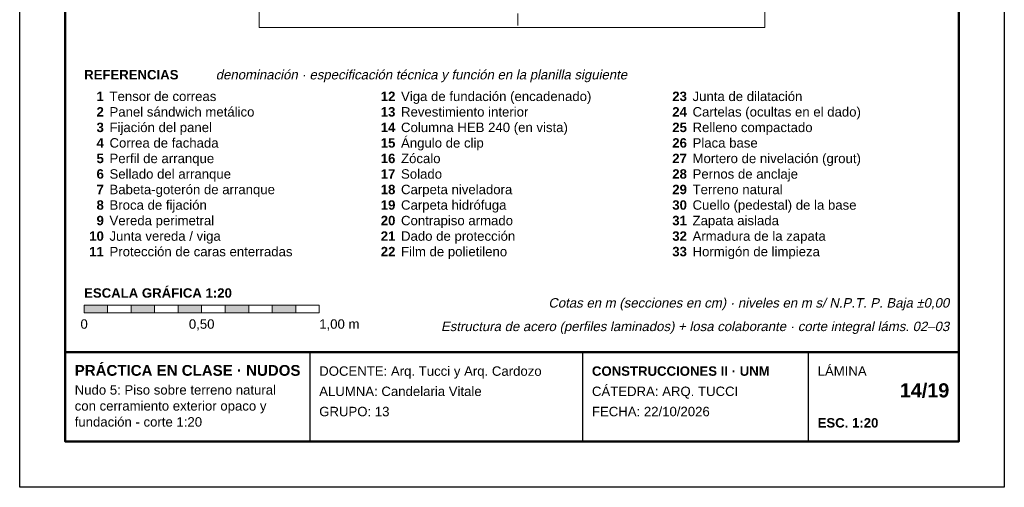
# Model space of a CAD drawing. Header units: millimetres. Extents: x 6 to 4194, y 6 to 5934.
# Tile 1 of 2: x 6 to 4194, y 6 to 1994. Entities that reach past the tile are written whole.
import ezdxf
from ezdxf.enums import TextEntityAlignment as Align

# ---------------------------------------------------------------- set-up
doc = ezdxf.new("R2010")
doc.units = ezdxf.units.MM
doc.header["$LTSCALE"] = 20
doc.linetypes.add('DASHDOT', pattern=[3.556, 2.54, -0.508, 0, -0.508])
for name, color, linetype in [('X-EJES', 1, 'DASHDOT'), ('X-MARCO', 7, 'Continuous'), ('X-ROTULO', 7, 'Continuous'), ('X-TEXTOS', 7, 'Continuous')]:
    doc.layers.add(name, color=color, linetype=linetype)
doc.styles.add('ARIAL', font='arial.ttf')
doc.styles.add('ARIAL-B', font='arialbd.ttf')

msp = doc.modelspace()

# ---------------------------------------------------------------- hatches: boundary and pattern name
at = {"layer": 'X-TEXTOS'}
h = msp.add_hatch(color=7, dxfattribs=at)
h.dxf.hatch_style = 1
h.paths.add_polyline_path([(280, 780), (380, 780), (380, 748), (280, 748)])
h = msp.add_hatch(color=7, dxfattribs=at)
h.dxf.hatch_style = 1
h.paths.add_polyline_path([(480, 780), (580, 780), (580, 748), (480, 748)])
h = msp.add_hatch(color=7, dxfattribs=at)
h.dxf.hatch_style = 1
h.paths.add_polyline_path([(680, 780), (780, 780), (780, 748), (680, 748)])
h = msp.add_hatch(color=7, dxfattribs=at)
h.dxf.hatch_style = 1
h.paths.add_polyline_path([(880, 780), (980, 780), (980, 748), (880, 748)])
h = msp.add_hatch(color=7, dxfattribs=at)
h.dxf.hatch_style = 1
h.paths.add_polyline_path([(1080, 780), (1180, 780), (1180, 748), (1080, 748)])

# ---------------------------------------------------------------- linework, layer by layer
at = {"layer": 'X-EJES', "color": 12, "lineweight": 13, "true_color": 0xcc0000}
msp.add_lwpolyline([(2125, 4940), (2125, 1960)], dxfattribs=at)
at = {"layer": 'X-MARCO', "lineweight": 30}
msp.add_lwpolyline([(6, 5934), (4194, 5934), (4194, 6), (6, 6)], close=True, dxfattribs=at)
at = {"layer": 'X-MARCO', "lineweight": 50}
msp.add_lwpolyline([(200, 5740), (4000, 5740), (4000, 200), (200, 200)], close=True, dxfattribs=at)
at = {"layer": 'X-ROTULO', "lineweight": 50}
msp.add_lwpolyline([(200, 580), (4000, 580), (4000, 200), (200, 200)], close=True, dxfattribs=at)
at = {"layer": 'X-ROTULO', "lineweight": 25}
for points in [[(1240, 580), (1240, 200)], [(2400, 580), (2400, 200)], [(3360, 580), (3360, 200)]]:
    msp.add_lwpolyline(points, dxfattribs=at)
at = {"layer": 'X-TEXTOS', "lineweight": 13}
for points in [[(1025, 4860), (3175, 4860), (3175, 1960), (1025, 1960)], [(280, 780), (380, 780), (380, 748), (280, 748)], [(380, 780), (480, 780), (480, 748), (380, 748)], [(480, 780), (580, 780), (580, 748), (480, 748)], [(580, 780), (680, 780), (680, 748), (580, 748)], [(680, 780), (780, 780), (780, 748), (680, 748)], [(780, 780), (880, 780), (880, 748), (780, 748)], [(880, 780), (980, 780), (980, 748), (880, 748)], [(980, 780), (1080, 780), (1080, 748), (980, 748)], [(1080, 780), (1180, 780), (1180, 748), (1080, 748)], [(1180, 780), (1280, 780), (1280, 748), (1180, 748)]]:
    msp.add_lwpolyline(points, close=True, dxfattribs=at)

# ---------------------------------------------------------------- texts
at = {"layer": 'X-ROTULO'}
for s, height, style, p in [('PRÁCTICA EN CLASE · NUDOS', 45.824, 'ARIAL-B', (240, 480)), ('DOCENTE: Arq. Tucci y Arq. Cardozo', 40.096, 'ARIAL', (1280, 480)), ('CONSTRUCCIONES II · UNM', 40.096, 'ARIAL-B', (2440, 480)), ('LÁMINA', 40.1, 'ARIAL', (3400, 480)), ('Nudo 5: Piso sobre terreno natural', 40.096, 'ARIAL', (240, 400)), ('ALUMNA: Candelaria Vitale', 40.096, 'ARIAL', (1280, 394)), ('CÁTEDRA: ARQ. TUCCI', 40.096, 'ARIAL', (2440, 394)), ('con cerramiento exterior opaco y', 40.096, 'ARIAL', (240, 332)), ('GRUPO: 13', 40.1, 'ARIAL', (1280, 308)), ('FECHA: 22/10/2026', 40.096, 'ARIAL', (2440, 308)), ('fundación - corte 1:20', 40.096, 'ARIAL', (240, 264)), ('ESC. 1:20', 40.1, 'ARIAL-B', (3400, 260))]:
    msp.add_text(s, height=height, dxfattribs=dict(at, style=style)).set_placement(p)
at = {"layer": 'X-ROTULO', "style": 'ARIAL-B'}
msp.add_text('14/19', height=60.14, dxfattribs=at).set_placement((3960, 388), align=Align.RIGHT)
at = {"layer": 'X-TEXTOS'}
for s, height, style, p in [('REFERENCIAS', 40.096, 'ARIAL-B', (280, 1740)), ('Tensor de correas', 40.096, 'ARIAL', (388, 1648)), ('Viga de fundación (encadenado)', 40.096, 'ARIAL', (1628, 1648)), ('Junta de dilatación', 40.096, 'ARIAL', (2868, 1648)), ('Panel sándwich metálico', 40.096, 'ARIAL', (388, 1582)), ('Revestimiento interior', 40.096, 'ARIAL', (1628, 1582)), ('Cartelas (ocultas en el dado)', 40.096, 'ARIAL', (2868, 1582)), ('Fijación del panel', 40.096, 'ARIAL', (388, 1516)), ('Columna HEB 240 (en vista)', 40.096, 'ARIAL', (1628, 1516)), ('Relleno compactado', 40.096, 'ARIAL', (2868, 1516)), ('Correa de fachada', 40.096, 'ARIAL', (388, 1450)), ('Ángulo de clip', 40.096, 'ARIAL', (1628, 1450)), ('Placa base', 40.1, 'ARIAL', (2868, 1450)), ('Perfil de arranque', 40.096, 'ARIAL', (388, 1384)), ('Zócalo', 40.1, 'ARIAL', (1628, 1384)), ('Mortero de nivelación (grout)', 40.096, 'ARIAL', (2868, 1384)), ('Sellado del arranque', 40.096, 'ARIAL', (388, 1318)), ('Solado', 40.1, 'ARIAL', (1628, 1318)), ('Pernos de anclaje', 40.096, 'ARIAL', (2868, 1318)), ('Babeta-goterón de arranque', 40.096, 'ARIAL', (388, 1252)), ('Carpeta niveladora', 40.096, 'ARIAL', (1628, 1252)), ('Terreno natural', 40.096, 'ARIAL', (2868, 1252)), ('Broca de fijación', 40.096, 'ARIAL', (388, 1186)), ('Carpeta hidrófuga', 40.096, 'ARIAL', (1628, 1186)), ('Cuello (pedestal) de la base', 40.096, 'ARIAL', (2868, 1186)), ('Vereda perimetral', 40.096, 'ARIAL', (388, 1120)), ('Contrapiso armado', 40.096, 'ARIAL', (1628, 1120)), ('Zapata aislada', 40.096, 'ARIAL', (2868, 1120)), ('Junta vereda / viga', 40.096, 'ARIAL', (388, 1054)), ('Dado de protección', 40.096, 'ARIAL', (1628, 1054)), ('Armadura de la zapata', 40.096, 'ARIAL', (2868, 1054)), ('Protección de caras enterradas', 40.096, 'ARIAL', (388, 988)), ('Film de polietileno', 40.096, 'ARIAL', (1628, 988)), ('Hormigón de limpieza', 40.096, 'ARIAL', (2868, 988)), ('ESCALA GRÁFICA 1:20', 40.096, 'ARIAL-B', (280, 812)), ('1,00 m', 40.1, 'ARIAL', (1280, 680))]:
    msp.add_text(s, height=height, dxfattribs=dict(at, style=style)).set_placement(p)
at = {"layer": 'X-TEXTOS', "style": 'ARIAL', "oblique": 12}
msp.add_text('denominación · especificación técnica y función en la planilla siguiente', height=40.096, dxfattribs=at).set_placement((840, 1740))
at = {"layer": 'X-TEXTOS', "style": 'ARIAL-B'}
for s, p in [('1', (364, 1648)), ('12', (1604, 1648)), ('23', (2844, 1648)), ('2', (364, 1582)), ('13', (1604, 1582)), ('24', (2844, 1582)), ('3', (364, 1516)), ('14', (1604, 1516)), ('25', (2844, 1516)), ('4', (364, 1450)), ('15', (1604, 1450)), ('26', (2844, 1450)), ('5', (364, 1384)), ('16', (1604, 1384)), ('27', (2844, 1384)), ('6', (364, 1318)), ('17', (1604, 1318)), ('28', (2844, 1318)), ('7', (364, 1252)), ('18', (1604, 1252)), ('29', (2844, 1252)), ('8', (364, 1186)), ('19', (1604, 1186)), ('30', (2844, 1186)), ('9', (364, 1120)), ('20', (1604, 1120)), ('31', (2844, 1120)), ('10', (364, 1054)), ('21', (1604, 1054)), ('32', (2844, 1054)), ('11', (364, 988)), ('22', (1604, 988)), ('33', (2844, 988))]:
    msp.add_text(s, height=40.1, dxfattribs=at).set_placement(p, align=Align.RIGHT)
at = {"layer": 'X-TEXTOS', "style": 'ARIAL', "oblique": 12}
for s, p in [('Cotas en m (secciones en cm) · niveles en m s/ N.P.T. P. Baja ±0,00', (3960, 770)), ('Estructura de acero (perfiles laminados) + losa colaborante · corte integral láms. 02–03', (3960, 670))]:
    msp.add_text(s, height=40.096, dxfattribs=at).set_placement(p, align=Align.RIGHT)
at = {"layer": 'X-TEXTOS', "style": 'ARIAL'}
for s, p in [('0', (280, 680)), ('0,50', (780, 680))]:
    msp.add_text(s, height=40.1, dxfattribs=at).set_placement(p, align=Align.CENTER)

doc.saveas('drawing.dxf')
